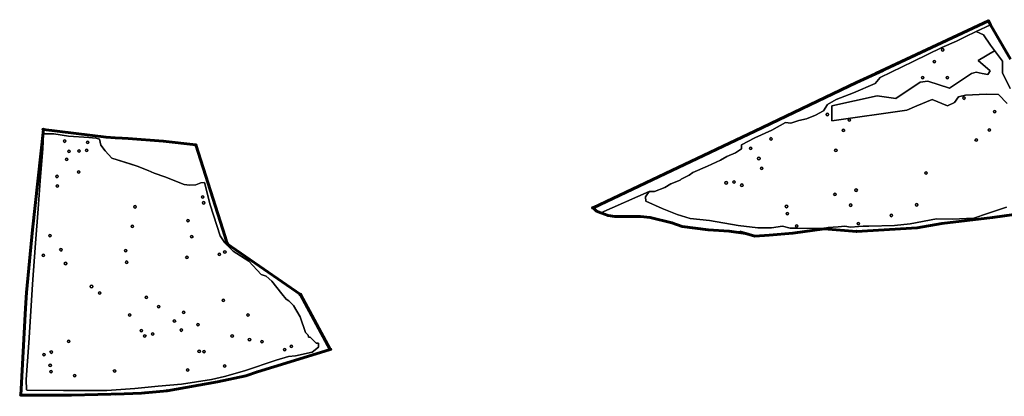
# Model space of a CAD drawing. Header units: inches. Extents: x 198304 to 202793, y 361998 to 367327.
# Tile 4 of 6: x 201925 to 202328, y 366768 to 366922. Entities that reach past the tile are written whole.
import ezdxf

# ---------------------------------------------------------------- set-up
doc = ezdxf.new("R2010")
doc.units = ezdxf.units.IN
doc.header["$MEASUREMENT"] = 0
doc.header["$PDMODE"] = 33
doc.header["$PDSIZE"] = -3
for name, color, linetype in [('Benaderveld', 27, 'Continuous'), ('Buffer 0_5m', 63, 'Continuous'), ('Detectieveld', 227, 'Continuous'), ('Hoekpunt', 79, 'Continuous'), ('Object', 245, 'Continuous')]:
    doc.layers.add(name, color=color, linetype=linetype)
doc.layers.add('Onderzoeksgebied', color=188, linetype='Continuous', lineweight=60)

msp = doc.modelspace()

# ---------------------------------------------------------------- linework, layer by layer
at = {"layer": 'Benaderveld'}
msp.add_lwpolyline([(202329.1365, 366845.1017), (202321.3762, 366842.4926), (202315.7326, 366840.5659), (202306.827, 366840.1806), (202300.3619, 366840.309), (202289.5724, 366838.2111), (202283.1929, 366837.526), (202272.746, 366837.312), (202270.3911, 366837.312), (202265.2104, 366836.8838), (202262.8702, 366837.2958), (202260.1854, 366836.9377), (202255.9765, 366836.7624), (202253.872, 366836.3415), (202243.5076, 366836.4116), (202240.4385, 366836.3941), (202237.3102, 366837.2072), (202232.7923, 366836.6221), (202227.2155, 366836.6045), (202219.0782, 366837.5691), (202207.3809, 366839.6209), (202199.5418, 366840.4101), (202194.1579, 366841.9709), (202188.0374, 366844.4612), (202181.2856, 366847.5653), (202181.1804, 366849.319), (202182.6184, 366851.4234), (202184.8632, 366851.4059), (202189.0721, 366853.1246), (202191.4922, 366854.5451), (202195.3329, 366856.0533), (202195.8415, 366856.5618), (202199.0508, 366858.2103), (202200.6291, 366859.1924), (202206.5391, 366861.823), (202211.9581, 366864.2431), (202214.4484, 366865.8215), (202218.026, 366867.3297), (202220.4637, 366868.9782), (202220.4988, 366870.6442), (202226.023, 366873.3976), (202232.9326, 366876.5542), (202238.5364, 366879.6992), (202240.7628, 366879.4851), (202244.0708, 366880.5731), (202247.0901, 366881.1904), (202250.8388, 366882.7954), (202254.1384, 366884.445), (202255.8151, 366887.0474), (202259.3608, 366889.1213), (202266.4521, 366891.9311), (202275.2828, 366895.7443), (202277.3566, 366898.2196), (202290.8034, 366904.7088), (202302.6445, 366910.4621), (202308.5985, 366913.0712), (202312.1442, 366914.8774), (202316.6264, 366916.9513), (202319.6369, 366915.6133), (202322.5135, 366911.3987), (202324.1618, 366909.2449), (202324.137, 366909.1066), (202317.5325, 366905.1002), (202322.3658, 366900.9005), (202321.4814, 366899.3442), (202319.1776, 366899.831), (202316.7278, 366900.3487), (202314.7855, 366899.7814), (202305.8023, 366893.8054), (202296.9364, 366896.6694), (202293.7438, 366896.2902), (202283.8188, 366889.5564), (202276.0678, 366890.6829), (202257.4794, 366886.5653), (202257.4863, 366880.4232), (202288.2582, 366884.7538), (202292.3865, 366886.5399), (202298.704, 366889.1953), (202304.8706, 366886.6059), (202307.8541, 366887.9819), (202309.4805, 366890.2941), (202312.2713, 366890.9192), (202320.8068, 366891.348), (202325.8525, 366891.1452), (202329.3325, 366887.4822)], dxfattribs=at)
msp.add_lwpolyline([(201957.4584, 366872.8813), (201957.9242, 366870.4973), (201959.7601, 366868.0586), (201962.4455, 366865.0992), (201972.8034, 366861.8932), (201977.2973, 366860.112), (201979.8183, 366858.9886), (201984.1478, 366857.5363), (201992.1217, 366854.385), (201994.2591, 366854.111), (201996.8349, 366854.1384), (201998.9448, 366855.0701), (202000.4793, 366855.1797), (202002.8359, 366846.0549), (202006.8622, 366833.3301), (202008.7889, 366830.4187), (202012.2141, 366827.0791), (202018.6793, 366822.926), (202023.6887, 366817.4028), (202025.7438, 366816.7606), (202028.013, 366814.6626), (202032.0805, 366809.5676), (202033.8788, 366807.3412), (202034.9491, 366806.6561), (202036.9186, 366804.8151), (202039.6588, 366800.1054), (202041.9, 366793.7085), (202042.9347, 366792.6388), (202043.11, 366791.7268), (202043.7589, 366791.7619), (202046.0212, 366789.4996), (202046.1966, 366789.3418), (202047.1085, 366789.3067), (202047.1436, 366787.7108), (202044.5656, 366785.694), (202037.7436, 366784.1332), (202034.85, 366783.8702), (202029.7642, 366782.397), (202016.7867, 366777.9952), (202008.667, 366775.6452), (202003.3532, 366774.4001), (201991.0596, 366772.5587), (201981.5194, 366771.6643), (201971.8564, 366770.7874), (201960.3871, 366769.9456), (201942.6219, 366769.893), (201927.7854, 366770.1035), (201927.5048, 366770.2613), (201927.4172, 366774.365), (201928.4869, 366789.447), (201929.0832, 366800.2674), (201929.9776, 366813.5256), (201931.2227, 366830.3437), (201932.2223, 366844.3033), (201933.0466, 366855.8954), (201934.169, 366868.9256), (201934.5022, 366875.0811), (201938.7462, 366875.0636), (201944.7088, 366874.1692), (201953.0215, 366873.6431), (201956.0203, 366873.3449)], close=True, dxfattribs=at)
at = {"layer": 'Buffer 0_5m'}
for points in [[(202302.949, 366909.996, 1), (202302.949, 366908.996, 1)], [(202299.566, 366905.146, 1), (202299.566, 366904.146, 1)], [(202294.765, 366898.596, 1), (202294.765, 366897.596, 1)], [(202304.831, 366898.646, 1), (202304.831, 366897.646, 1)], [(202311.675, 366890.221, 1), (202311.675, 366889.221, 1)], [(202255.68, 366883.501, 1), (202255.68, 366882.501, 1)], [(202324.266, 366884.626, 1), (202324.266, 366883.626, 1)], [(202264.696, 366881.211, 1), (202264.696, 366880.211, 1)], [(202232.636, 366873.518, 1), (202232.636, 366872.518, 1)], [(202262.295, 366877.041, 1), (202262.295, 366876.041, 1)], [(202322.09, 366877.167, 1), (202322.09, 366876.167, 1)], [(201943.163, 366872.602, 1), (201943.163, 366871.602, 1)], [(201952.567, 366872.07, 1), (201952.567, 366871.07, 1)], [(202224.278, 366869.648, 1), (202224.278, 366868.648, 1)], [(202316.688, 366873.1, 1), (202316.688, 366872.1, 1)], [(201944.878, 366868.451, 1), (201944.878, 366867.451, 1)], [(201949.022, 366868.573, 1), (201949.022, 366867.573, 1)], [(201952.16, 366868.865, 1), (201952.16, 366867.865, 1)], [(202227.607, 366865.476, 1), (202227.607, 366864.476, 1)], [(202259.166, 366868.872, 1), (202259.166, 366867.872, 1)], [(201943.984, 366865.096, 1), (201943.984, 366864.096, 1)], [(202228.789, 366861.451, 1), (202228.789, 366860.451, 1)], [(201940.043, 366858.119, 1), (201940.043, 366857.119, 1)], [(201948.859, 366859.962, 1), (201948.859, 366858.962, 1)], [(202296.131, 366859.564, 1), (202296.131, 366858.564, 1)], [(201940.096, 366854.244, 1), (201940.096, 366853.244, 1)], [(202214.216, 366855.512, 1), (202214.216, 366854.512, 1)], [(202217.463, 366855.817, 1), (202217.463, 366854.817, 1)], [(202220.656, 366854.54, 1), (202220.656, 366853.54, 1)], [(201999.663, 366849.703, 1), (201999.663, 366848.703, 1)], [(202258.773, 366850.842, 1), (202258.773, 366849.842, 1)], [(202267.484, 366852.499, 1), (202267.484, 366851.499, 1)], [(201971.989, 366845.671, 1), (201971.989, 366844.671, 1)], [(202000.067, 366847.321, 1), (202000.067, 366846.321, 1)], [(202238.961, 366845.834, 1), (202238.961, 366844.834, 1)], [(202265.22, 366846.356, 1), (202265.22, 366845.356, 1)], [(202292.261, 366846.499, 1), (202292.261, 366845.499, 1)], [(202239.296, 366842.907, 1), (202239.296, 366841.907, 1)], [(202281.942, 366842.144, 1), (202281.942, 366841.144, 1)], [(201970.915, 366837.71, 1), (201970.915, 366836.71, 1)], [(201993.677, 366840.025, 1), (201993.677, 366839.025, 1)], [(202243.12, 366837.785, 1), (202243.12, 366836.785, 1)], [(202268.415, 366838.795, 1), (202268.415, 366837.795, 1)], [(201937.118, 366833.838, 1), (201937.118, 366832.838, 1)], [(201995.243, 366833.496, 1), (201995.243, 366832.496, 1)], [(201934.402, 366825.784, 1), (201934.402, 366824.784, 1)], [(201941.593, 366828.078, 1), (201941.593, 366827.078, 1)], [(201968.104, 366827.742, 1), (201968.104, 366826.742, 1)], [(202006.49, 366826.248, 1), (202006.49, 366825.248, 1)], [(202008.791, 366827.147, 1), (202008.791, 366826.147, 1)], [(201943.503, 366822.468, 1), (201943.503, 366821.468, 1)], [(201968.569, 366822.99, 1), (201968.569, 366821.99, 1)], [(201993.229, 366824.988, 1), (201993.229, 366823.988, 1)], [(201954.14, 366813.035, 1), (201954.14, 366812.035, 1)], [(201957.465, 366810.411, 1), (201957.465, 366809.411, 1)], [(201976.593, 366808.567, 1), (201976.593, 366807.567, 1)], [(202008.131, 366807.402, 1), (202008.131, 366806.402, 1)], [(201969.739, 366801.38, 1), (201969.739, 366800.38, 1)], [(201981.705, 366804.779, 1), (201981.705, 366803.779, 1)], [(201991.926, 366802.422, 1), (201991.926, 366801.422, 1)], [(202018.259, 366801.386, 1), (202018.259, 366800.386, 1)], [(201988.142, 366798.907, 1), (201988.142, 366797.907, 1)], [(201997.784, 366797.359, 1), (201997.784, 366796.359, 1)], [(201974.61, 366794.975, 1), (201974.61, 366793.975, 1)], [(201979.229, 366793.531, 1), (201979.229, 366792.531, 1)], [(201990.966, 366795.157, 1), (201990.966, 366794.157, 1)], [(201944.769, 366790.559, 1), (201944.769, 366789.559, 1)], [(201975.981, 366792.719, 1), (201975.981, 366791.719, 1)], [(202011.791, 366792.719, 1), (202011.791, 366791.719, 1)], [(202018.892, 366791.233, 1), (202018.892, 366790.233, 1)], [(202023.98, 366790.44, 1), (202023.98, 366789.44, 1)], [(201934.655, 366785.076, 1), (201934.655, 366784.076, 1)], [(201937.632, 366786.144, 1), (201937.632, 366785.144, 1)], [(201998.276, 366786.485, 1), (201998.276, 366785.485, 1)], [(202000.248, 366786.37, 1), (202000.248, 366785.37, 1)], [(202033.328, 366787.114, 1), (202033.328, 366786.114, 1)], [(202036.057, 366788.518, 1), (202036.057, 366787.518, 1)], [(201937.208, 366780.751, 1), (201937.208, 366779.751, 1)], [(201937.562, 366778.118, 1), (201937.562, 366777.118, 1)], [(201963.587, 366778.407, 1), (201963.587, 366777.407, 1)], [(201993.514, 366778.835, 1), (201993.514, 366777.835, 1)], [(202008.703, 366780.465, 1), (202008.703, 366779.465, 1)], [(201947.218, 366776.538, 1), (201947.218, 366775.538, 1)]]:
    msp.add_lwpolyline(points, format="xyb", close=True, dxfattribs=at)
at = {"layer": 'Detectieveld'}
for points in [[(202322.5845, 366919.7816), (202316.6264, 366916.9513), (202312.1442, 366914.8774), (202308.5985, 366913.0712), (202302.6445, 366910.4621), (202290.8034, 366904.7088), (202277.3566, 366898.2196), (202275.2828, 366895.7443), (202266.4521, 366891.9311), (202259.3608, 366889.1213), (202255.8151, 366887.0474), (202254.1384, 366884.445), (202250.8388, 366882.7954), (202247.0901, 366881.1904), (202244.0708, 366880.5731), (202240.7628, 366879.4851), (202238.5364, 366879.6992), (202232.9326, 366876.5542), (202226.023, 366873.3976), (202220.4988, 366870.6442), (202220.4637, 366868.9782), (202218.026, 366867.3297), (202214.4484, 366865.8215), (202211.9581, 366864.2431), (202206.5391, 366861.823), (202200.6291, 366859.1924), (202199.0508, 366858.2103), (202195.8415, 366856.5618), (202195.3329, 366856.0533), (202191.4922, 366854.5451), (202189.0721, 366853.1246), (202184.8632, 366851.4059), (202182.6184, 366851.4234), (202162.8037, 366842.748), (202161.0408, 366843.4336), (202159.7178, 366844.7565), (202191.9192, 366860.0537), (202225.9751, 366876.2318), (202267.7015, 366896.0538), (202321.6696, 366921.3535)], [(201934.4247, 366876.8929), (201960.1422, 366873.7179), (201963.8204, 366873.4683), (201966.7726, 366873.2679), (201969.1279, 366873.108), (201983.5314, 366872.1304), (201996.8665, 366870.5429), (202008.8695, 366832.8614), (202009.7782, 366830.0086), (202039.7291, 366809.2652), (202051.9634, 366786.7862), (202035.5592, 366781.7062), (202022.1183, 366777.5787), (202017.3558, 366775.9912), (202005.7141, 366773.4512), (201985.1824, 366769.8528), (201974.5779, 366768.7945), (201967.4871, 366768.5828), (201945.897, 366767.9478), (201925.2172, 366768.0431), (201927.1222, 366803.709), (201927.4397, 366810.059), (201929.9797, 366835.7765)], [(201957.4584, 366872.8813), (201957.9242, 366870.4973), (201959.7601, 366868.0586), (201962.4455, 366865.0992), (201972.8034, 366861.8932), (201977.2973, 366860.112), (201979.8183, 366858.9886), (201984.1478, 366857.5363), (201992.1217, 366854.385), (201994.2591, 366854.111), (201996.8349, 366854.1384), (201998.9448, 366855.0701), (202000.4793, 366855.1797), (202002.8359, 366846.0549), (202006.8622, 366833.3301), (202008.7889, 366830.4187), (202012.2141, 366827.0791), (202018.6793, 366822.926), (202023.6887, 366817.4028), (202025.7438, 366816.7606), (202028.013, 366814.6626), (202032.0805, 366809.5676), (202033.8788, 366807.3412), (202034.9491, 366806.6561), (202036.9186, 366804.8151), (202039.6588, 366800.1054), (202041.9, 366793.7085), (202042.9347, 366792.6388), (202043.11, 366791.7268), (202043.7589, 366791.7619), (202046.0212, 366789.4996), (202046.1966, 366789.3418), (202047.1085, 366789.3067), (202047.1436, 366787.7108), (202044.5656, 366785.694), (202037.7436, 366784.1332), (202034.85, 366783.8702), (202029.7642, 366782.397), (202016.7867, 366777.9952), (202008.667, 366775.6452), (202003.3532, 366774.4001), (201991.0596, 366772.5587), (201981.5194, 366771.6643), (201971.8564, 366770.7874), (201960.3871, 366769.9456), (201942.6219, 366769.893), (201927.7854, 366770.1035), (201927.5048, 366770.2613), (201927.4172, 366774.365), (201928.4869, 366789.447), (201929.0832, 366800.2674), (201929.9776, 366813.5256), (201931.2227, 366830.3437), (201932.2223, 366844.3033), (201933.0466, 366855.8954), (201934.169, 366868.9256), (201934.5022, 366875.0811), (201938.7462, 366875.0636), (201944.7088, 366874.1692), (201953.0215, 366873.6431), (201956.0203, 366873.3449)], [(201992.1217, 366854.385), (201984.1478, 366857.5363), (201979.8186, 366858.9885), (201977.2973, 366860.112), (201972.8034, 366861.8932), (201970.3337, 366862.6576), (201962.4455, 366865.0992), (201959.7601, 366868.0586), (201957.9242, 366870.4973), (201957.4584, 366872.8813), (201956.0203, 366873.3449), (201953.0215, 366873.6431), (201944.7088, 366874.1692), (201938.7462, 366875.0636), (201934.5022, 366875.0811), (201934.169, 366868.9256), (201933.0466, 366855.8954), (201932.2223, 366844.3033), (201931.2227, 366830.3437), (201929.9776, 366813.5256), (201929.0832, 366800.2674), (201928.4869, 366789.447), (201927.4172, 366774.365), (201927.5048, 366770.2613), (201927.7854, 366770.1035), (201942.6219, 366769.893), (201960.3871, 366769.9456), (201971.8564, 366770.7874), (201981.5194, 366771.6643), (201991.0596, 366772.5587), (202003.3532, 366774.4001), (202008.667, 366775.6452), (202016.7867, 366777.9952), (202029.7642, 366782.397), (202034.85, 366783.8702), (202037.7436, 366784.1332), (202044.5656, 366785.694), (202047.1436, 366787.7108), (202047.1085, 366789.3067), (202046.1966, 366789.3418), (202046.0212, 366789.4996), (202043.7589, 366791.7619), (202043.11, 366791.7268), (202042.9347, 366792.6388), (202041.9, 366793.7085), (202039.6588, 366800.1054), (202036.9186, 366804.8151), (202034.9491, 366806.6561), (202033.8788, 366807.3412), (202032.0805, 366809.5676), (202028.013, 366814.6626), (202025.7438, 366816.7606), (202023.6887, 366817.4028), (202018.6793, 366822.926), (202012.2141, 366827.0791), (202008.7889, 366830.4187), (202006.8622, 366833.3301), (202002.8359, 366846.0549), (202000.4793, 366855.1797), (201998.9448, 366855.0701), (201996.8349, 366854.1384), (201994.2591, 366854.111)]]:
    msp.add_lwpolyline(points, close=True, dxfattribs=at)
for points in [[(202330.5414, 366893.6035), (202328.2, 366898.6879), (202327.531, 366899.9589), (202327.531, 366904.8426), (202322.5135, 366911.3987), (202319.6369, 366915.6133), (202316.6264, 366916.9513), (202322.5845, 366919.7816), (202330.7994, 366905.6668)], [(202329.1365, 366845.1017), (202321.3762, 366842.4926), (202315.7326, 366840.5659), (202306.827, 366840.1806), (202300.3619, 366840.309), (202289.5724, 366838.2111), (202283.1929, 366837.526), (202272.746, 366837.312), (202270.3911, 366837.312), (202265.2104, 366836.8838), (202262.8702, 366837.2958), (202260.1854, 366836.9377), (202255.9765, 366836.7624), (202253.872, 366836.3415), (202243.5076, 366836.4116), (202240.4385, 366836.3941), (202237.3102, 366837.2072), (202232.7923, 366836.6221), (202227.2155, 366836.6045), (202219.0782, 366837.5691), (202207.3809, 366839.6209), (202199.5418, 366840.4101), (202194.1579, 366841.9709), (202188.0374, 366844.4612), (202181.2856, 366847.5653), (202181.1804, 366849.319), (202182.6184, 366851.4234), (202184.8632, 366851.4059), (202189.0721, 366853.1246), (202191.4922, 366854.5451), (202195.3329, 366856.0533), (202195.8415, 366856.5618), (202199.0508, 366858.2103), (202200.6291, 366859.1924), (202206.5391, 366861.823), (202211.9581, 366864.2431), (202214.4484, 366865.8215), (202218.026, 366867.3297), (202220.4637, 366868.9782), (202220.4988, 366870.6442), (202226.023, 366873.3976), (202232.9326, 366876.5542), (202238.5364, 366879.6992), (202240.7628, 366879.4851), (202244.0708, 366880.5731), (202247.0901, 366881.1904), (202250.8388, 366882.7954), (202254.1384, 366884.445), (202255.8151, 366887.0474), (202259.3608, 366889.1213), (202266.4521, 366891.9311), (202275.2828, 366895.7443), (202277.3566, 366898.2196), (202290.8034, 366904.7088), (202302.6445, 366910.4621), (202308.5985, 366913.0712), (202312.1442, 366914.8774), (202316.6264, 366916.9513), (202319.6369, 366915.6133), (202322.5135, 366911.3987), (202324.1618, 366909.2449), (202324.137, 366909.1066), (202317.5325, 366905.1002), (202322.3658, 366900.9005), (202321.4814, 366899.3442), (202319.1776, 366899.831), (202316.7278, 366900.3487), (202314.7855, 366899.7814), (202305.8023, 366893.8054), (202296.9364, 366896.6694), (202293.7438, 366896.2902), (202283.8188, 366889.5564), (202276.0678, 366890.6829), (202257.4794, 366886.5653), (202257.4863, 366880.4232), (202288.2582, 366884.7538), (202292.3865, 366886.5399), (202298.704, 366889.1953), (202304.8706, 366886.6059), (202307.8541, 366887.9819), (202309.4805, 366890.2941), (202312.2713, 366890.9192), (202320.8068, 366891.348), (202325.8525, 366891.1452), (202329.3325, 366887.4822)], [(202329.3325, 366887.4822), (202325.8525, 366891.1452), (202320.8068, 366891.348), (202312.2713, 366890.9192), (202309.4805, 366890.2941), (202307.8541, 366887.9819), (202304.8706, 366886.6059), (202298.704, 366889.1953), (202292.3865, 366886.5399), (202288.2582, 366884.7538), (202257.4863, 366880.4232), (202257.4794, 366886.5653), (202276.0678, 366890.6829), (202283.8188, 366889.5564), (202293.7438, 366896.2902), (202296.9364, 366896.6694), (202305.8023, 366893.8054), (202314.7855, 366899.7814), (202316.7278, 366900.3487), (202319.1776, 366899.831), (202321.4814, 366899.3442), (202322.3658, 366900.9005), (202317.5325, 366905.1002), (202324.137, 366909.1066), (202324.1618, 366909.2449), (202327.531, 366904.8426), (202327.531, 366899.9589), (202328.2, 366898.6879), (202330.5414, 366893.6035)], [(202350.9061, 366844.6242), (202323.3894, 366840.7878), (202302.6196, 366838.4065), (202292.5654, 366836.5544), (202267.6945, 366835.0992), (202254.4389, 366836.1575), (202241.6065, 366834.4377), (202231.8169, 366833.5117), (202225.9961, 366833.1148), (202219.7784, 366834.9669), (202206.8138, 366835.7607), (202196.2304, 366837.0836), (202191.9971, 366838.6711), (202183.1335, 366840.7878), (202179.1647, 366841.1846), (202174.2699, 366841.1846), (202168.5814, 366841.1846), (202165.8033, 366841.5815), (202162.8037, 366842.748), (202182.6184, 366851.4234), (202181.1804, 366849.319), (202181.2856, 366847.5653), (202188.0374, 366844.4612), (202194.1579, 366841.9709), (202199.5418, 366840.4101), (202207.3809, 366839.6209), (202219.0782, 366837.5691), (202227.2155, 366836.6045), (202232.7923, 366836.6221), (202237.3102, 366837.2072), (202240.4385, 366836.3941), (202243.5076, 366836.4116), (202253.872, 366836.3415), (202255.9765, 366836.7624), (202260.1854, 366836.9377), (202262.8702, 366837.2958), (202265.2104, 366836.8838), (202268.4528, 366837.1518), (202270.3913, 366837.3118), (202272.746, 366837.312), (202283.1929, 366837.526), (202289.5724, 366838.2111), (202300.3619, 366840.309), (202306.827, 366840.1806), (202315.7326, 366840.5659), (202321.3762, 366842.4926), (202329.1365, 366845.1017)]]:
    msp.add_lwpolyline(points, dxfattribs=at)
at = {"layer": 'Hoekpunt'}
for p in [(202321.6696, 366921.3535), (201934.4247, 366876.8929), (201996.8665, 366870.5429), (202159.7178, 366844.7565), (202267.6945, 366835.0992), (202009.7782, 366830.0086), (202039.7291, 366809.2652), (202051.9634, 366786.7862), (201985.1824, 366769.8528), (201925.2172, 366768.0431)]:
    msp.add_point(p, dxfattribs=at)
at = {"layer": 'Object'}
for p in [(202302.949, 366909.496), (202299.566, 366904.646), (202294.765, 366898.096), (202304.831, 366898.146), (202311.675, 366889.721), (202255.68, 366883.001), (202324.266, 366884.126), (202264.696, 366880.711), (202232.636, 366873.018), (202262.295, 366876.541), (202322.09, 366876.667), (201943.163, 366872.102), (201952.567, 366871.57), (202224.278, 366869.148), (202316.688, 366872.6), (201944.878, 366867.951), (201949.022, 366868.073), (201952.16, 366868.365), (202227.607, 366864.976), (202259.166, 366868.372), (201943.984, 366864.596), (202228.789, 366860.951), (201940.043, 366857.619), (201948.859, 366859.462), (202296.131, 366859.064), (201940.096, 366853.744), (202214.216, 366855.012), (202217.463, 366855.317), (202220.656, 366854.04), (201999.663, 366849.203), (202258.773, 366850.342), (202267.484, 366851.999), (201971.989, 366845.171), (202000.067, 366846.821), (202238.961, 366845.334), (202265.22, 366845.856), (202292.261, 366845.999), (202239.296, 366842.407), (202281.942, 366841.644), (201970.915, 366837.21), (201993.677, 366839.525), (202243.12, 366837.285), (202268.415, 366838.295), (201937.118, 366833.338), (201995.243, 366832.996), (201934.402, 366825.284), (201941.593, 366827.578), (201968.104, 366827.242), (202006.49, 366825.748), (202008.791, 366826.647), (201943.503, 366821.968), (201968.569, 366822.49), (201993.229, 366824.488), (201954.14, 366812.535), (201957.465, 366809.911), (201976.593, 366808.067), (202008.131, 366806.902), (201969.739, 366800.88), (201981.705, 366804.279), (201991.926, 366801.922), (202018.259, 366800.886), (201988.142, 366798.407), (201997.784, 366796.859), (201974.61, 366794.475), (201979.229, 366793.031), (201990.966, 366794.657), (201944.769, 366790.059), (201975.981, 366792.219), (202011.791, 366792.219), (202018.892, 366790.733), (202023.98, 366789.94), (201934.655, 366784.576), (201937.632, 366785.644), (201998.276, 366785.985), (202000.248, 366785.87), (202033.328, 366786.614), (202036.057, 366788.018), (201937.208, 366780.251), (201937.562, 366777.618), (201963.587, 366777.907), (201993.514, 366778.335), (202008.703, 366779.965), (201947.218, 366776.038)]:
    msp.add_point(p, dxfattribs=at)
at = {"layer": 'Onderzoeksgebied'}
for points in [[(202329.9717, 366907.0889), (202322.5845, 366919.7816), (202321.6696, 366921.3535), (202281.17, 366902.3677), (202275.5732, 366899.744), (202321.6696, 366921.3535), (202322.5845, 366919.7816), (202330.7994, 366905.6668)], [(202350.9061, 366844.6242), (202323.3894, 366840.7878), (202302.6196, 366838.4065), (202292.5654, 366836.5544), (202267.6945, 366835.0992), (202254.4389, 366836.1575), (202241.6065, 366834.4377), (202231.8169, 366833.5117), (202225.9961, 366833.1148), (202222.2309, 366834.2364), (202215.4688, 366835.2308), (202206.8138, 366835.7607), (202196.2304, 366837.0836), (202191.9971, 366838.6711), (202183.1335, 366840.7878), (202179.1647, 366841.1846), (202174.2699, 366841.1846), (202168.5814, 366841.1846), (202165.8033, 366841.5815), (202162.8037, 366842.748), (202161.0408, 366843.4336), (202159.7178, 366844.7565), (202191.9192, 366860.0537), (202225.9751, 366876.2318), (202267.7015, 366896.0538), (202278.3842, 366901.0618)], [(201976.9947, 366769.0357), (201974.5779, 366768.7945), (201967.4871, 366768.5828), (201945.897, 366767.9478), (201925.2172, 366768.0431), (201927.1222, 366803.709), (201927.4397, 366810.059), (201929.9797, 366835.7765), (201934.4247, 366876.8929), (201960.1422, 366873.7179), (201963.8204, 366873.4683), (201966.7726, 366873.2679), (201969.1279, 366873.108), (201983.5314, 366872.1304), (201996.8665, 366870.5429), (202008.8695, 366832.8614), (202009.7782, 366830.0086), (202039.7291, 366809.2652), (202051.9634, 366786.7862), (202035.5592, 366781.7062), (202022.1183, 366777.5787), (202017.3558, 366775.9912), (202005.7141, 366773.4512), (201985.1824, 366769.8528), (201974.5779, 366768.7945), (201967.4871, 366768.5828), (201964.0379, 366768.4814)], [(202219.7784, 366834.9669), (202225.9961, 366833.1148), (202231.8169, 366833.5117), (202241.6065, 366834.4377), (202254.4389, 366836.1575), (202267.6945, 366835.0992), (202292.5654, 366836.5544), (202302.6196, 366838.4065), (202323.3894, 366840.7878), (202350.9061, 366844.6242)]]:
    msp.add_lwpolyline(points, dxfattribs=at)

doc.saveas('drawing.dxf')
